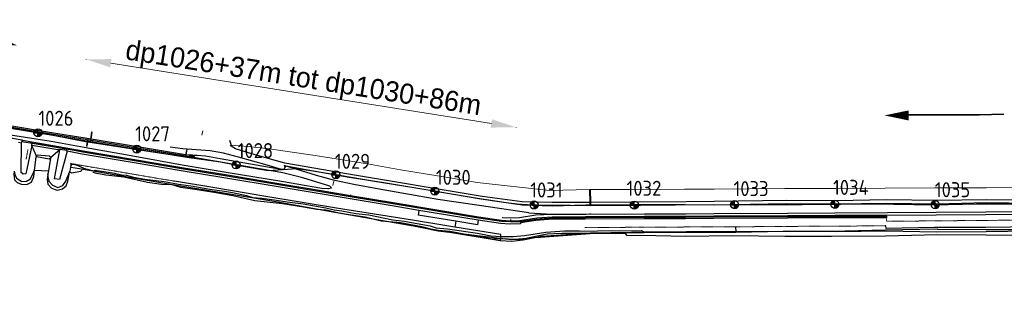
# Model space of a CAD drawing. Header units: metres. Extents: x -638 to 4513, y 95 to 2304.
# Tile 22 of 23: x 2468 to 3450, y 1005 to 1286. Entities that reach past the tile are written whole.
import ezdxf

# ---------------------------------------------------------------- set-up
doc = ezdxf.new("R2010")
doc.units = ezdxf.units.M
doc.header["$LTSCALE"] = 0.1
doc.linetypes.add('DASHDOT', pattern=[1, 0.5, -0.25, 0, -0.25])
doc.linetypes.add('DOT', pattern=[0.25, 0, -0.25])
for name, color, linetype in [('BS-BETONBAND', 255, 'Continuous'), ('BS-KANT-KREUKELBERM', 255, 'Continuous'), ('BS-KANTWATER', 7, 'Continuous'), ('BS-KRUINLIJN', 1, 'Continuous'), ('BS-OVERIGE-LIJNEN', 174, 'Continuous'), ('BS-SCHEID.LIJN TALUD Z', 7, 'Continuous'), ('BS-SCHEIDINGSL-TALUDBEKL-NTZ', 1, 'Continuous'), ('BS-SCHEIDINGSLIJN-TALUDBEKL', 255, 'Continuous'), ('BS-STORTSTEENLIJN-NVV', 7, 'Continuous'), ('BS-TEENSCHOT-GECONSTRUEERD', 198, 'Continuous'), ('BS-TUSSENBERM', 1, 'Continuous'), ('BS-VLAKAF-SL-OPENVLAKOBJECT', 7, 'Continuous'), ('BS-ZANDLIJN', 76, 'Continuous'), ('KUNSTWERK-NVV', 7, 'Continuous'), ('Theoretische nullijn', 7, 'Continuous')]:
    doc.layers.add(name, color=color, linetype=linetype)
for name, color, linetype, lineweight in [('BS-BREEKLIJN', 253, 'Continuous', 0), ('BS-Dijkpaal', 2, 'Continuous', 25), ('BS-Dijkpaalnr', 6, 'Continuous', 25), ('BS-HEKWERK-NVV-KL-1_5M', 253, 'RASTER', 0), ('BS-KUNSTWERK-CONTOUR', 253, 'Continuous', 0), ('BS-PERKOENRIJ', 203, 'DOT', 5), ('BS-PERKOENRIJ-MET-BETONBAND', 213, 'DASHDOT', 0), ('BS-PERKOENRIJ-NVV', 190, 'DOT', 5), ('BS-TEENLIJN', 253, 'Continuous', 0), ('BS-TRAP-CONTOUR', 253, 'Continuous', 0), ('DP-NW-Maatvoering', 7, 'Continuous', 35), ('TM-Maatlijnen', 1, 'Continuous', 13)]:
    doc.layers.add(name, color=color, linetype=linetype, lineweight=lineweight)
doc.styles.add('ISO', font='isocp.shx', dxfattribs={"height": 2.5})
doc.styles.add('StagCAD', font='StagCAD.ttf')
doc.linetypes.add('RASTER', pattern='A,3,-2,[200,RASTER,S=0.75,R=0,X=0,Y=0],-2,3', length=10)
doc.dimstyles.new('GM-maatvoering', dxfattribs={"dimtxt": 2.5, "dimasz": 2.5, "dimexe": 1, "dimexo": 0, "dimgap": 1, "dimtad": 1, "dimrnd": 0.001, "dimzin": 1, "dimdsep": 46, "dimtxsty": 'StagCAD', "dimcen": 0.09, "dimclrd": 1, "dimclre": 1, "dimclrt": 7, "dimazin": 0, "dimtfac": 1, "dimtix": 1, "dimtmove": 0, "dimatfit": 3, "dimfxl": 1, "dimfxlon": 1, "dimtvp": 0.83, "dimtolj": 1, "dimtzin": 0, "dimlwd": 15, "dimlwe": 15, "dimarcsym": 0})

# ---------------------------------------------------------------- blocks, each defined once
blk = doc.blocks.new('dijkpaal')
at = {"layer": 'BS-Dijkpaal'}
h = blk.add_hatch(color=256, dxfattribs=at)
h.paths.add_polyline_path([(0, 0), (0, 1, 0.414214), (-1, 0)])
h.paths.add_polyline_path([(1, 0), (0, 0), (0, -1, 0.414214)])
for p, q in [((-1, 0), (1, 0)), ((0, -1), (0, 1))]:
    blk.add_line(p, q, dxfattribs=at)
blk.add_circle((0, 0), 1, dxfattribs=at)
blk = doc.blocks.new('*D64')
at = {"layer": 'Defpoints', "color": 0, "transparency": 16777216}
for p in [(2962.95, 1178.88), (2506.72, 1073.23), (2935.53, 1005.43)]:
    blk.add_point(p, dxfattribs=at)
at = {"layer": 'DP-NW-Maatvoering', "color": 1, "lineweight": 15, "transparency": 16777216}
for p, q in [((2534.13, 1246.57), (2534.16, 1246.77)), ((2558.84, 1242.77), (2938.26, 1182.78)), ((2962.94, 1178.78), (2962.97, 1178.97))]:
    blk.add_line(p, q, dxfattribs=at)
at = {"layer": 'DP-NW-Maatvoering', "color": 1, "transparency": 16777216}
for points in [[(2559.49, 1246.88), (2558.19, 1238.65), (2534.15, 1246.67)], [(2938.91, 1186.89), (2937.61, 1178.66), (2962.95, 1178.88)]]:
    blk.add_solid(points, dxfattribs=at)
at = {"layer": 'DP-NW-Maatvoering', "color": 7, "transparency": 16777216, "insert": (2750.59, 1225.71), "char_height": 20, "attachment_point": 5, "rotation": 351.01538, "style": 'StagCAD'}
blk.add_mtext('\\A1;dp1026+37m tot dp1030+86m', dxfattribs=at)
blk = doc.blocks.new('ppuntje')
blk.add_lwpolyline([(0, 0, 0, 1.25, 0), (3, 0, 2, 2, 0)], format="xyseb")

msp = doc.modelspace()

# ---------------------------------------------------------------- linework, layer by layer
at = {"layer": 'BS-BETONBAND'}
for points in [[(3332.175, 1088.801), (3281.077, 1088.642), (3233.604, 1088.42), (3159.838, 1087.961), (3131.949, 1087.815), (3090.793, 1087.661), (3031.739, 1087.405), (2999.663, 1087.22), (2982.729, 1085.94), (2967.256, 1083.705), (2967.258, 1082.566), (2956.852, 1082.411), (2947.414, 1082.905), (2925.21, 1086.283), (2866.059, 1096.119), (2841.533, 1100.198), (2797.402, 1107.498), (2727.77, 1119.127), (2671.649, 1128.51), (2628.843, 1135.559), (2582.053, 1143.509), (2530.239, 1152.231), (2515.301, 1155.219), (2515.353, 1155.648), (2508.157, 1156.856), (2508.066, 1156.334), (2505.993, 1156.788), (2505.897, 1156.301), (2479.991, 1160.731), (2480.367, 1163.132)], [(2924.463, 1081.592), (2902.789, 1085.196), (2865.303, 1091.43)]]:
    msp.add_lwpolyline(points, dxfattribs=at)
at = {"layer": 'BS-BREEKLIJN'}
for points in [[(2499.567, 1172.308), (2499.631, 1172.287)], [(2499.761, 1173.304), (2499.732, 1173.289)], [(2539.618, 1174.281), (2540.303, 1174.164)], [(2533.234, 1168.013), (2533.338, 1167.924)], [(2533.296, 1166.957), (2533.252, 1166.939)], [(2535.836, 1163.957), (2535.419, 1164.45)], [(2536.24, 1166.422), (2535.755, 1166.524)], [(2583.228, 1158.661), (2583.291, 1158.614)], [(2583.365, 1159.658), (2583.362, 1159.613)], [(2642.084, 1149.097), (2642.048, 1149.199), (2641.961, 1149.066)], [(2642.175, 1150.063), (2642.123, 1149.858), (2642.172, 1149.953)], [(3036.325, 1103.972), (3037.388, 1104.017)]]:
    msp.add_lwpolyline(points, dxfattribs=at)
at = {"layer": 'BS-Dijkpaal'}
msp.add_line((2683.253, 1141.344), (2685.253, 1141.344), dxfattribs=at)
at = {"layer": 'BS-HEKWERK-NVV-KL-1_5M'}
for points in [[(2649.537, 1171.023), (2650.737, 1175.284)], [(2781.201, 1125.065), (2780.148, 1120.725)], [(3037.573, 1092.739), (3036.223, 1092.703)]]:
    msp.add_lwpolyline(points, dxfattribs=at)
at = {"layer": 'BS-KANT-KREUKELBERM'}
msp.add_lwpolyline([(2531.724, 1138.103), (2541.661, 1135.553), (2543.348, 1136.154), (2562.435, 1133.216), (2569.392, 1131.632), (2574.422, 1131.142), (2581.426, 1129.204), (2592.876, 1127.331), (2612.202, 1124.83), (2626.419, 1122.127), (2640.841, 1120.165), (2657.171, 1117.303), (2672.17, 1115.292), (2680.288, 1113.789), (2694.288, 1110.898), (2700.29, 1108.942), (2709.387, 1108.3), (2723.941, 1106.357), (2734.739, 1104.494), (2750.476, 1102.592), (2773.336, 1098.666), (2781.414, 1096.602), (2789.049, 1095.645), (2803.044, 1093.017), (2816.092, 1091.615), (2840.082, 1086.807), (2851.19, 1085.396), (2877.315, 1080.593), (2883.361, 1078.74), (2894.589, 1077.825), (2924.459, 1073.288), (2937.839, 1070.755), (2947.603, 1070.182), (2948.613, 1070.122), (2960.013, 1069.879), (2971.237, 1071.166), (2992.51, 1074.513), (3011.086, 1075.685), (3026.167, 1075.719), (3040.039, 1075.353), (3048.202, 1076.112), (3065.865, 1075.799), (3088.085, 1075.909), (3090.35, 1074.706), (3132.435, 1074.862), (3181.962, 1074.863), (3229.066, 1075.396), (3276.996, 1075.374), (3331.073, 1076.658), (3382.721, 1077.675), (3383.244, 1077.244), (3431.153, 1077.03), (3479.903, 1076.901)], dxfattribs=at)
at = {"layer": 'BS-KANTWATER'}
for points in [[(2482.758, 1136.051), (2496.655, 1135.666)], [(2531.724, 1138.103), (2528.548, 1134.698), (2520.071, 1133.291), (2517.617, 1134.125)]]:
    msp.add_lwpolyline(points, dxfattribs=at)
msp.add_point((2496.075, 1132.328), dxfattribs=at)
at = {"layer": 'BS-KRUINLIJN'}
for points in [[(2457.018, 1178.632), (2499.658, 1171.25), (2535.419, 1164.45)], [(2634.243, 1150.333), (2629.179, 1149.636), (2582.987, 1156.855), (2535.836, 1163.957)], [(3036.325, 1103.972), (2998.812, 1103.864), (2968.887, 1104.562), (2929.121, 1110.081), (2796.001, 1132.13), (2761.269, 1138.226), (2732.326, 1143.095), (2704.943, 1150.731), (2692.832, 1154.448), (2683.057, 1157.413), (2677.867, 1160.7)], [(2729.109, 1136.79), (2717.102, 1138.816), (2667.723, 1147.433), (2653.115, 1150.06), (2645.021, 1150.946), (2642.751, 1150.769), (2638.201, 1151.321), (2636.125, 1151.073)], [(2731.846, 1140.844), (2760.982, 1135.541), (2796.616, 1129.026), (2829.167, 1124.101), (2884.827, 1114.807), (2927.759, 1107.736), (2969.125, 1101.652), (2998.996, 1100.545), (3032.529, 1101.569), (3077.924, 1101.826), (3131.605, 1101.908), (3160.479, 1101.709), (3232.337, 1103.002), (3281.945, 1102.628), (3332.347, 1103.356), (3382.076, 1102.467), (3431.921, 1103.778), (3476.821, 1103.328)], [(3508.085, 1106.497), (3476.83, 1106.385), (3432.147, 1106.439), (3382.234, 1106.003), (3332.726, 1106.71), (3282.147, 1105.573), (3232.393, 1105.857), (3160.35, 1104.833), (3132.472, 1104.732), (3077.661, 1104.362), (3037.388, 1104.017)]]:
    msp.add_lwpolyline(points, dxfattribs=at)
at = {"layer": 'BS-KUNSTWERK-CONTOUR'}
for points in [[(2634.027, 1151.379), (2635.338, 1151.151), (2636.125, 1151.073), (2642.175, 1150.063), (2642.172, 1149.953), (2642.084, 1149.097), (2641.961, 1149.066), (2638.638, 1149.638), (2635.094, 1150.093), (2634.243, 1150.333), (2583.291, 1158.614), (2540.138, 1165.743), (2538.673, 1165.983), (2536.24, 1166.422), (2535.755, 1166.524), (2533.252, 1166.939), (2499.631, 1172.287), (2458.02, 1179.36), (2458.005, 1179.394), (2458.177, 1180.28), (2458.208, 1180.322), (2499.761, 1173.304), (2533.234, 1168.013), (2538.502, 1167.108)], [(2540.138, 1165.743), (2539.799, 1163.95), (2538.42, 1164.203), (2538.673, 1165.983)], [(2633.481, 1151.437), (2583.365, 1159.658), (2539.201, 1167.029)]]:
    msp.add_lwpolyline(points, dxfattribs=at)
at = {"layer": 'BS-OVERIGE-LIJNEN'}
msp.add_lwpolyline([(3090.683, 1073.694), (3066.214, 1073.213), (3033.319, 1073.056), (3008.586, 1073.013), (2993.905, 1072.258), (2967.609, 1067.168), (2959.023, 1067.198), (2951.496, 1067.771), (2938.384, 1067.25), (2929.49, 1069.957), (2923.303, 1070.121), (2896.923, 1075.088), (2882.069, 1076.247), (2869.11, 1079.767), (2847.591, 1083.512), (2828.564, 1085.473), (2812.503, 1089.382), (2798.637, 1091.247), (2786.37, 1093.396), (2773.456, 1096.253), (2764.19, 1096.924), (2750.879, 1099.354), (2729.941, 1102.533), (2702.409, 1105.573), (2680.364, 1110.514), (2665.666, 1113.246), (2647.217, 1116.374), (2628.723, 1119.002), (2620.114, 1121.392), (2609.484, 1121.827), (2595.484, 1123.834), (2571.822, 1129.131), (2554.034, 1131.047), (2544.804, 1132.894), (2541.297, 1133.901)], dxfattribs=at)
at = {"layer": 'BS-PERKOENRIJ'}
for points in [[(2622.39, 1125.179), (2580.721, 1132.206), (2518.506, 1142.852)], [(3330.494, 1080.676), (3276.517, 1080.344), (3227.751, 1080.084), (3181.769, 1079.67)]]:
    msp.add_lwpolyline(points, dxfattribs=at)
at = {"layer": 'BS-PERKOENRIJ-MET-BETONBAND'}
msp.add_lwpolyline([(3332.175, 1088.801), (3332.307, 1085.227), (3381.128, 1085.627), (3431.46, 1086.076), (3475.195, 1086.4)], dxfattribs=at)
at = {"layer": 'BS-PERKOENRIJ-NVV'}
for points in [[(2521.427, 1156.32), (2480.5, 1163.267), (2477.899, 1163.74)], [(2476.242, 1156.83), (2474.45, 1147.089)], [(3181.769, 1079.67), (3132.171, 1079.522), (3085.338, 1079.244), (3031.489, 1078.977)]]:
    msp.add_lwpolyline(points, dxfattribs=at)
at = {"layer": 'BS-SCHEID.LIJN TALUD Z'}
msp.add_lwpolyline([(2531.724, 1138.103), (2524.537, 1141.182), (2520.201, 1141.748), (2518.506, 1142.852), (2519.301, 1140.985)], dxfattribs=at)
at = {"layer": 'BS-SCHEIDINGSL-TALUDBEKL-NTZ'}
for points in [[(2484.786, 1149.989), (2484.895, 1149.747), (2497.503, 1147.591), (2499.156, 1148.959)], [(2462.431, 1135.1), (2462.069, 1131.772), (2462.879, 1126.644), (2465.488, 1123.765), (2469.357, 1122.056), (2475.114, 1121.876), (2479.613, 1124.305), (2481.952, 1129.883), (2482.758, 1136.051)], [(2496.075, 1132.328), (2495.536, 1126.914), (2496.166, 1122.325), (2499.585, 1118.277), (2505.522, 1116.388), (2510.56, 1117.467), (2514.339, 1120.436), (2516.138, 1125.204), (2517.617, 1134.125)], [(2947.603, 1070.182), (2947.05, 1066.142)], [(3181.962, 1074.863), (3181.976, 1074.513)]]:
    msp.add_lwpolyline(points, dxfattribs=at)
at = {"layer": 'BS-SCHEIDINGSLIJN-TALUDBEKL'}
for points in [[(2433.078, 1172.629), (2470.626, 1166.311), (2470.626, 1165.759), (2470.299, 1164.787)], [(2466.945, 1164.08), (2469.927, 1163.444), (2470.299, 1164.787), (2480.367, 1163.132), (2522.282, 1155.971), (2531.006, 1154.522), (2582.435, 1145.9), (2629.445, 1137.944), (2672.502, 1130.795), (2728.251, 1121.509), (2797.639, 1109.975), (2842.084, 1102.616), (2925.316, 1088.716), (2948.332, 1085.23), (2957.361, 1084.836), (2967.071, 1085.064), (2982.747, 1087.445), (2999.217, 1088.61), (3032.23, 1088.925), (3090.869, 1089.194), (3131.96, 1089.353), (3159.911, 1089.479), (3233.529, 1089.888), (3280.966, 1090.126), (3332.139, 1090.474), (3332.175, 1088.801)], [(2484.786, 1149.989), (2479.991, 1160.731), (2474.24, 1132.614), (2471.3, 1132.197), (2469.394, 1133.826), (2469.927, 1163.444)], [(2470.626, 1165.759), (2470.697, 1166.036), (2531.31, 1155.504), (2582.491, 1146.901), (2629.797, 1138.935), (2673.135, 1131.777), (2728.387, 1122.44), (2768.667, 1115.849), (2797.682, 1110.8), (2842.407, 1103.444), (2925.493, 1089.638), (2948.439, 1086.203), (2957.431, 1085.786), (2966.599, 1086.043), (2983.583, 1088.579), (2999.059, 1089.593), (3032.201, 1089.875), (3090.999, 1090.241), (3132.032, 1090.373), (3159.994, 1090.515), (3233.738, 1090.936), (3280.895, 1091.187), (3332.245, 1091.425), (3381.653, 1091.523), (3430.862, 1091.969), (3475.91, 1092.302)], [(2515.301, 1155.219), (2507.643, 1126.762), (2502.852, 1127.456), (2508.066, 1156.334), (2499.156, 1148.959)], [(2517.617, 1134.125), (2518.209, 1135.289), (2518.944, 1139.125), (2519.301, 1140.985)], [(2947.603, 1070.182), (2947.852, 1071.938), (2901.814, 1079.225), (2895.785, 1080.18), (2859.812, 1086.216), (2783.967, 1098.313), (2713.399, 1110.06), (2660.693, 1118.817), (2622.39, 1125.179)], [(2797.806, 1111.489), (2797.682, 1110.8)], [(2866.059, 1096.119), (2865.303, 1091.43)], [(3332.139, 1090.474), (3332.245, 1091.425)], [(2902.789, 1085.196), (2901.814, 1079.225)], [(2925.21, 1086.283), (2924.463, 1081.592)], [(3525.149, 1078.558), (3524.638, 1080.469), (3505.468, 1079.729), (3480.64, 1079.704), (3430.87, 1079.154), (3379.972, 1078.867), (3331.801, 1078.128), (3331.7, 1080.639), (3330.494, 1080.676)], [(3181.769, 1079.67), (3181.962, 1074.863)]]:
    msp.add_lwpolyline(points, dxfattribs=at)
at = {"layer": 'BS-STORTSTEENLIJN-NVV'}
msp.add_lwpolyline([(2843.585, 1084.737), (2844.84, 1084.144), (2885.406, 1075.85), (2957.987, 1066.936), (2980.547, 1068.885), (2987.304, 1069.522), (3036.592, 1072.996), (3071.24, 1073.401), (3073.239, 1071.047), (3087.319, 1071.318), (3132.027, 1070.21), (3178.282, 1071.126), (3230.833, 1070.41), (3277.558, 1070.446), (3331.211, 1070.808), (3383.171, 1072.181), (3431.654, 1071.765), (3479.731, 1071.271)], dxfattribs=at)
at = {"layer": 'BS-TEENLIJN'}
for points in [[(3036.012, 1116.924), (2996.124, 1116.061), (2924.256, 1123.739), (2892.862, 1129.217), (2847.707, 1136.572), (2814.834, 1142.517), (2762.643, 1150.671), (2714.302, 1157.772), (2691.5, 1160.245), (2678.953, 1160.943), (2677.867, 1160.7)], [(3507.08, 1119.225), (3482.863, 1118.788), (3432.087, 1118.563), (3380.35, 1118.463), (3330.957, 1118.209), (3281.385, 1117.752), (3231.04, 1118.034), (3160.303, 1117.326), (3130.843, 1117.18), (3076.062, 1116.74), (3037.199, 1117.019)]]:
    msp.add_lwpolyline(points, dxfattribs=at)
at = {"layer": 'BS-TEENSCHOT-GECONSTRUEERD'}
msp.add_lwpolyline([(2518.944, 1139.125), (2527.558, 1137.675), (2579.585, 1128.916), (2626.4, 1120.962), (2669.226, 1113.909), (2725.331, 1104.53), (2782.05, 1094.365), (2894.97, 1074.786), (2947.05, 1066.142), (2958.619, 1065.344), (2970.067, 1066.552), (2988.327, 1070.247), (3036.855, 1073.618), (3078.023, 1074.326), (3131.531, 1074.408), (3160.632, 1074.207), (3181.976, 1074.513), (3229.162, 1075.191), (3282.039, 1075.127), (3332.3, 1075.852), (3382.125, 1074.714), (3431.487, 1075.125), (3475.286, 1075.56), (3508.268, 1075.871)], dxfattribs=at)
at = {"layer": 'BS-TRAP-CONTOUR'}
for points in [[(2540.303, 1174.164), (2539.201, 1167.029), (2538.502, 1167.108), (2539.618, 1174.281)], [(2536.24, 1166.422), (2535.836, 1163.957), (2535.214, 1160.154), (2534.737, 1160.244), (2535.419, 1164.45), (2535.755, 1166.524)], [(2635.079, 1157.076), (2634.027, 1151.379), (2633.481, 1151.437), (2634.613, 1157.251)]]:
    msp.add_lwpolyline(points, dxfattribs=at)
msp.add_lwpolyline([(3037.475, 1102.178), (3037.388, 1104.017), (3037.199, 1117.019), (3036.012, 1116.924), (3036.325, 1103.972), (3036.335, 1102.144)], close=True, dxfattribs=at)
at = {"layer": 'BS-TUSSENBERM'}
for points in [[(2432.953, 1175.54), (2499.352, 1164.936), (2532.438, 1159.115), (2582.717, 1150.053), (2629.953, 1141.358), (2673.985, 1134.224), (2728.932, 1125.147), (2769.119, 1118.381), (2775.393, 1117.781), (2776.006, 1117.972), (2778.745, 1118.41)], [(2729.109, 1136.79), (2714.733, 1141.021), (2686.075, 1149.264), (2671.207, 1153.076), (2658.055, 1155.277), (2635.079, 1157.076), (2634.613, 1157.251), (2630.725, 1157.595), (2623.09, 1158.281), (2618.089, 1159.04)], [(2778.745, 1118.41), (2777.523, 1119.962), (2777.209, 1120.059), (2750.201, 1128.41), (2730.324, 1133.575), (2641.156, 1148.773), (2638.638, 1149.638)], [(2782.292, 1125.945), (2763.787, 1130.928), (2743.562, 1137.111), (2733.684, 1140.036), (2731.846, 1140.844)], [(2975.633, 1093.507), (2926.202, 1100.867), (2885.026, 1106.887), (2826.397, 1117.196), (2801.067, 1121.826), (2782.292, 1125.945)], [(2949.277, 1088.965), (2957.445, 1088.767), (2966.212, 1089.084), (2982.718, 1091.539)], [(2982.718, 1091.539), (2998.517, 1092.35), (3032.405, 1092.424), (3090.907, 1092.508), (3132.107, 1092.73), (3160.141, 1092.898), (3233.538, 1093.399), (3280.778, 1093.742), (3333.237, 1093.8), (3381.818, 1094.211), (3431.307, 1094.533), (3475.901, 1094.802)], [(2957.51, 1086.855), (2957.431, 1085.786)]]:
    msp.add_lwpolyline(points, dxfattribs=at)
at = {"layer": 'BS-VLAKAF-SL-OPENVLAKOBJECT'}
for points in [[(2677.119, 1165.972), (2678.953, 1160.943)], [(2731.846, 1140.844), (2732.652, 1139.246), (2731.501, 1136.7), (2729.109, 1136.79)], [(2975.633, 1093.507), (2992.976, 1092.63), (2998.517, 1092.35)], [(2949.277, 1088.965), (2949.111, 1088.673)]]:
    msp.add_lwpolyline(points, dxfattribs=at)
at = {"layer": 'BS-ZANDLIJN'}
msp.add_lwpolyline([(2462.431, 1135.1), (2463.076, 1131.958), (2464.677, 1128.22), (2470.208, 1124.803), (2474.718, 1125.29), (2478.901, 1127.501), (2482.215, 1134.634), (2482.758, 1136.051), (2484.524, 1149.244), (2484.786, 1149.989), (2485.296, 1151.43), (2497.483, 1150.432), (2499.156, 1148.959), (2498.449, 1146.003), (2496.655, 1135.666), (2496.075, 1132.328), (2496.171, 1129.654), (2497.024, 1125.275), (2500.688, 1121.165), (2506.121, 1119.032), (2510.977, 1120.822), (2514.004, 1125.306), (2517.617, 1134.125)], dxfattribs=at)
at = {"layer": 'DP-NW-Maatvoering', "color": 1}
msp.add_lwpolyline([(3449.146, 1191.873), (3424.929, 1191.437), (3374.153, 1191.212), (3354.431, 1191.174)], dxfattribs=at)
at = {"layer": 'KUNSTWERK-NVV'}
msp.add_lwpolyline([(2642.048, 1149.199), (2642.123, 1149.858), (2635.319, 1151.12), (2583.362, 1159.613), (2533.338, 1167.924), (2499.732, 1173.289), (2458.199, 1180.276), (2458.027, 1179.39), (2499.567, 1172.308), (2533.296, 1166.957), (2583.228, 1158.661), (2635.105, 1150.211)], close=True, dxfattribs=at)
at = {"layer": 'Theoretische nullijn'}
msp.add_lwpolyline([(2457.255, 1178.288), (2553.05, 1162.308), (2634.545, 1149.231), (2668.231, 1144.367), (2685.182, 1141.169), (2713.83, 1136.035), (2715.812, 1135.927), (2744.708, 1137.907), (2760.325, 1135.375), (2788.927, 1130.691), (2819.934, 1125.452), (2861.123, 1118.876), (2900.522, 1112.155), (2924.408, 1108.121), (2940.149, 1105.805), (2953.031, 1104.023), (2964.075, 1102.747), (2974.281, 1101.875), (2984.147, 1101.243), (2994.659, 1101.293), (3004.256, 1101.211), (3017.189, 1101.231), (3036.853, 1100.922), (3058.769, 1101.23), (3087.098, 1101.372), (3121.806, 1101.471), (3159.696, 1101.806), (3201.25, 1101.726), (3248.016, 1102.002), (3286.56, 1102.132), (3318.94, 1102.601), (3379.877, 1101.757), (3421.997, 1102.546), (3462.552, 1102.542)], dxfattribs=at)

# ---------------------------------------------------------------- block references
at = {"xscale": 4, "yscale": 4, "zscale": 4}
for p in [(2486.251, 1173.415), (2584.742, 1157.19), (2683.773, 1141.389), (2783.208, 1131.628), (3080.83, 1101.341), (3180.829, 1101.765), (3380.814, 1101.775)]:
    msp.add_blockref('dijkpaal', p, dxfattribs=at)
at = {"xscale": 4, "yscale": 4}
for p in [(2881.87, 1115.337), (2980.837, 1101.455), (3280.828, 1102.113)]:
    msp.add_blockref('dijkpaal', p, dxfattribs=at)
at = {"layer": 'TM-Maatlijnen', "xscale": 8, "yscale": 8, "zscale": 8, "rotation": 168.1568646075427}
msp.add_blockref('ppuntje', (2465.305, 1260.689), dxfattribs=at)
at = {"layer": 'TM-Maatlijnen', "xscale": 8, "yscale": 8, "zscale": 8}
msp.add_blockref('ppuntje', (3330.315, 1190.737), dxfattribs=at)

# ---------------------------------------------------------------- texts
at = {"layer": 'BS-Dijkpaalnr', "style": 'ISO'}
for s, p in [('1026', (2486.679, 1180.414)), ('1027', (2583.164, 1164.941)), ('1028', (2685.341, 1148.193)), ('1029', (2782.328, 1137.512)), ('1030', (2883.019, 1121.559)), ('1031', (2977.052, 1108.96)), ('1032', (3073.073, 1110.611)), ('1033', (3179.731, 1110.289)), ('1034', (3278.937, 1111.506)), ('1035', (3380.449, 1109.183))]:
    msp.add_text(s, height=15, dxfattribs=at).set_placement(p)

# ---------------------------------------------------------------- dimensions: what is measured, and where the dimension line sits
at = {"layer": 'DP-NW-Maatvoering'}
dim = msp.add_aligned_dim(p1=(2506.723, 1073.23), p2=(2935.528, 1005.432), distance=175.598, text='dp1026+37m tot dp1030+86m', dimstyle='GM-maatvoering', override={"dimscale": 0, "dimtxt": 200, "dimasz": 250}, dxfattribs=at)
dim.commit()
dim.dimension.update_dxf_attribs({"geometry": '*D64', "text_midpoint": (2750.594, 1225.713)})

doc.saveas('drawing.dxf')
